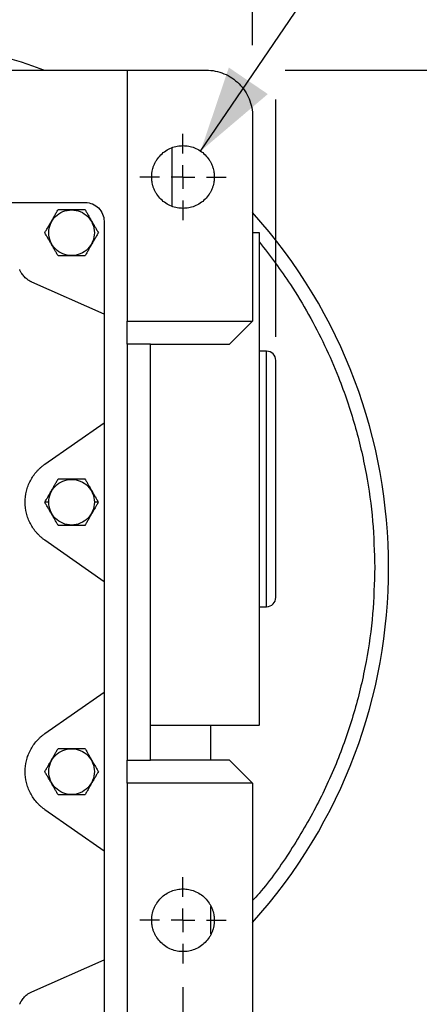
# Model space of a CAD drawing. Header units: inches. Extents: x 0 to 68, y 0 to 44.
# Tile 5 of 27: x 12.1 to 15.5, y 29.8 to 38.1. Entities that reach past the tile are written whole.
import ezdxf

# ---------------------------------------------------------------- set-up
doc = ezdxf.new("R2010")
doc.units = ezdxf.units.IN
doc.header["$LTSCALE"] = 4
doc.header["$MEASUREMENT"] = 0
doc.linetypes.add('SLD-Center', pattern=[0.75, 0.6, -0.05, 0.05, -0.05])
doc.linetypes.add('SLD-Solid', pattern=[0])
doc.layers.add('CENTER', color=40, linetype='SLD-Center')
doc.layers.add('DIMENSIONS', color=140, linetype='SLD-Solid', lineweight=25)
doc.styles.add('SLDTEXTSTYLE0', font='GOTHIC.TTF', dxfattribs={"width": 0.913})
doc.dimstyles.new('SLDDIMSTYLE0', dxfattribs={"dimtxt": 0.6, "dimasz": 0.72, "dimexe": 0, "dimexo": 0.0625, "dimgap": 0.15, "dimtad": 0, "dimtih": 1, "dimtoh": 1, "dimrnd": 1e-09, "dimzin": 12, "dimdsep": 46, "dimtxsty": 'SLDTEXTSTYLE0', "dimsah": 1, "dimcen": 0.09, "dimadec": 0, "dimazin": 3, "dimtfac": 1, "dimtofl": 0, "dimtmove": 0, "dimatfit": 3, "dimfxl": 0, "dimfrac": 2, "dimtolj": 1, "dimtzin": 12, "dimarcsym": 0})
doc.dimstyles.new('SLDDIMSTYLE2', dxfattribs={"dimtxt": 0.6, "dimasz": 0.72, "dimexe": 0, "dimexo": 0.0625, "dimgap": 0.15, "dimtad": 0, "dimtih": 1, "dimtoh": 1, "dimrnd": 1e-09, "dimdsep": 46, "dimtxsty": 'SLDTEXTSTYLE0', "dimsah": 1, "dimcen": 0, "dimadec": 0, "dimazin": 2, "dimtfac": 1, "dimtofl": 0, "dimtmove": 0, "dimatfit": 3, "dimfxl": 0, "dimfrac": 2, "dimtolj": 1, "dimtzin": 12, "dimarcsym": 0})

# ---------------------------------------------------------------- blocks, each defined once
blk = doc.blocks.new('_D_2')
at = {"layer": 'DIMENSIONS'}
for p, q in [((7.3686, 37.4803), (7.3686, 40.034)), ((14.0615, 37.887), (14.0615, 40.034)), ((7.3686, 39.534), (9.0085, 39.534)), ((9.7175, 39.5294), (9.5347, 39.5294)), ((9.5347, 39.5294), (9.5347, 38.5769)), ((11.7125, 39.5294), (11.8953, 39.5294)), ((11.8953, 39.5294), (11.8953, 38.5769)), ((14.0615, 39.534), (12.4216, 39.534)), ((9.5347, 38.5769), (9.7175, 38.5769)), ((11.8953, 38.5769), (11.7125, 38.5769))]:
    blk.add_line(p, q, dxfattribs=at)
for points in [[(7.3686, 39.534), (8.0886, 39.334), (8.0886, 39.734)], [(14.0615, 39.534), (13.3415, 39.734), (13.3415, 39.334)]]:
    blk.add_solid(points, dxfattribs=at)
at = {"layer": 'DIMENSIONS', "char_height": 0.6, "attachment_point": 1, "style": 'SLDTEXTSTYLE0'}
for s, insert in [('6.69', (9.9392, 40.4177)), ('170.0', (9.7175, 39.3433))]:
    blk.add_mtext(s, dxfattribs=dict(at, insert=insert))
blk = doc.blocks.new('_D_3')
at = {"layer": 'DIMENSIONS'}
for p, q in [((7.1717, 37.0184), (7.1717, 42.8687)), ((14.2583, 38.1766), (14.2583, 42.8687)), ((7.1717, 42.3687), (9.0085, 42.3687)), ((9.7175, 42.3641), (9.5347, 42.3641)), ((9.5347, 42.3641), (9.5347, 41.4116)), ((11.7125, 42.3641), (11.8953, 42.3641)), ((11.8953, 42.3641), (11.8953, 41.4116)), ((14.2583, 42.3687), (12.4216, 42.3687)), ((9.5347, 41.4116), (9.7175, 41.4116)), ((11.8953, 41.4116), (11.7125, 41.4116)), ((14.2583, 35.4133), (14.2583, 37.424)), ((7.1717, 35.4133), (7.1717, 36.5184))]:
    blk.add_line(p, q, dxfattribs=at)
for points in [[(7.1717, 42.3687), (7.8917, 42.1687), (7.8917, 42.5687)], [(14.2583, 42.3687), (13.5383, 42.5687), (13.5383, 42.1687)]]:
    blk.add_solid(points, dxfattribs=at)
at = {"layer": 'DIMENSIONS', "char_height": 0.6, "attachment_point": 1, "style": 'SLDTEXTSTYLE0'}
for s, insert in [('7.09', (9.9392, 43.2524)), ('180.0', (9.7175, 42.178))]:
    blk.add_mtext(s, dxfattribs=dict(at, insert=insert))
blk = doc.blocks.new('_D_4')
at = {"layer": 'DIMENSIONS'}
for p, q in [((14.3366, 37.674), (17.791, 37.674)), ((17.291, 37.674), (17.291, 34.2647)), ((16.2935, 33.1812), (16.1107, 33.1812)), ((16.1107, 33.1812), (16.1107, 32.2287)), ((18.2885, 33.1812), (18.4713, 33.1812)), ((18.4713, 33.1812), (18.4713, 32.2287)), ((16.1107, 32.2287), (16.2935, 32.2287)), ((18.4713, 32.2287), (18.2885, 32.2287)), ((17.291, 28.6976), (17.291, 32.1068)), ((14.2615, 28.6976), (17.791, 28.6976))]:
    blk.add_line(p, q, dxfattribs=at)
for points in [[(17.291, 37.674), (17.091, 36.954), (17.491, 36.954)], [(17.291, 28.6976), (17.491, 29.4176), (17.091, 29.4176)]]:
    blk.add_solid(points, dxfattribs=at)
at = {"layer": 'DIMENSIONS', "char_height": 0.6, "attachment_point": 1, "style": 'SLDTEXTSTYLE0'}
for s, insert in [('8.98', (16.5152, 34.0695)), ('228.0', (16.2935, 32.9951))]:
    blk.add_mtext(s, dxfattribs=dict(at, insert=insert))
blk = doc.blocks.new('_D_5')
at = {"layer": 'DIMENSIONS'}
for p, q in [((7.9591, 30.2692), (7.9591, 26.0581)), ((13.4709, 29.9035), (13.4709, 26.0581)), ((7.9591, 26.5581), (9.0085, 26.5581)), ((9.7175, 26.5535), (9.5347, 26.5535)), ((9.5347, 26.5535), (9.5347, 25.601)), ((11.7125, 26.5535), (11.8953, 26.5535)), ((11.8953, 26.5535), (11.8953, 25.601)), ((13.4709, 26.5581), (12.4216, 26.5581)), ((9.5347, 25.601), (9.7175, 25.601)), ((11.8953, 25.601), (11.7125, 25.601))]:
    blk.add_line(p, q, dxfattribs=at)
for points in [[(7.9591, 26.5581), (8.6791, 26.3581), (8.6791, 26.7581)], [(13.4709, 26.5581), (12.7509, 26.7581), (12.7509, 26.3581)]]:
    blk.add_solid(points, dxfattribs=at)
at = {"layer": 'DIMENSIONS', "char_height": 0.6, "attachment_point": 1, "style": 'SLDTEXTSTYLE0'}
for s, insert in [('5.51', (9.9392, 27.4418)), ('140.0', (9.7175, 26.3674))]:
    blk.add_mtext(s, dxfattribs=dict(at, insert=insert))
blk = doc.blocks.new('_D_6')
at = {"layer": 'DIMENSIONS'}
for p, q in [((16.7368, 40.0986), (16.554, 40.0986)), ((16.554, 40.0986), (16.554, 39.1461)), ((17.8452, 40.0986), (18.028, 40.0986)), ((18.028, 40.0986), (18.028, 39.1461)), ((13.6203, 36.9882), (15.1473, 39.234)), ((15.1473, 39.234), (16.0223, 39.234)), ((16.554, 39.1461), (16.7368, 39.1461)), ((18.028, 39.1461), (17.8452, 39.1461))]:
    blk.add_line(p, q, dxfattribs=at)
blk.add_solid([(13.6203, 36.9882), (14.1906, 37.4712), (13.8598, 37.6961)], dxfattribs=at)
at = {"layer": 'DIMENSIONS', "char_height": 0.6, "attachment_point": 1, "style": 'SLDTEXTSTYLE0'}
for s, insert in [('R0.27', (16.2723, 40.9869)), ('6.8', (16.7368, 39.9125)), ('X8', (16.8256, 38.8381))]:
    blk.add_mtext(s, dxfattribs=dict(at, insert=insert))
blk = doc.blocks.new('SW_CENTERMARKSYMBOL_1')
at = {"layer": 'CENTER', "color": 0}
for p, q in [((0, 0.2), (0, 0.3657)), ((0, 0), (0, 0.1)), ((-0.2, 0), (-0.3657, 0)), ((0, 0), (-0.1, 0)), ((0, 0), (0, -0.1)), ((0, 0), (0.1, 0)), ((0.2, 0), (0.3657, 0)), ((0, -0.2), (0, -0.3657))]:
    blk.add_line(p, q, dxfattribs=at)
blk = doc.blocks.new('SW_CENTERMARKSYMBOL_2')
at = {"layer": 'CENTER', "color": 0}
for p, q in [((0, 0.2), (0, 0.3657)), ((0, 0), (0, 0.1)), ((-0.2, 0), (-0.3657, 0)), ((0, 0), (-0.1, 0)), ((0, 0), (0, -0.1)), ((0, 0), (0.1, 0)), ((0.2, 0), (0.3657, 0)), ((0, -0.2), (0, -0.3657))]:
    blk.add_line(p, q, dxfattribs=at)

msp = doc.modelspace()

# ---------------------------------------------------------------- linework, layer by layer
for p, q in [((8.4316, 37.674), (12.9985, 37.674)), ((12.9985, 37.674), (12.9985, 35.548)), ((12.9985, 37.674), (13.6678, 37.674)), ((14.0615, 37.2803), (14.0615, 35.548)), ((13.3768, 37.0155), (13.3768, 36.5214)), ((11.8568, 36.5519), (12.6442, 36.5519)), ((12.8016, 36.3944), (12.8016, 35.607)), ((14.1207, 36.296), (14.0615, 36.296)), ((12.8016, 35.607), (12.1887, 35.8781)), ((12.8016, 35.607), (12.8016, 34.6861)), ((12.9985, 35.548), (14.0615, 35.548)), ((12.9985, 35.3511), (12.9985, 35.548)), ((14.0615, 35.548), (13.8646, 35.3511)), ((13.1953, 35.3511), (12.9985, 35.3511)), ((12.9985, 35.3511), (12.9985, 31.8275)), ((13.1953, 35.3511), (13.8646, 35.3511)), ((13.1953, 31.8275), (13.1953, 35.3511)), ((14.1796, 35.2921), (14.1205, 35.2921)), ((14.1796, 34.2094), (14.1796, 35.2921)), ((12.3002, 34.335), (12.8016, 34.6861)), ((12.8016, 34.6861), (12.8016, 33.3389)), ((14.1796, 33.1267), (14.1796, 34.2094)), ((12.3326, 34.0125), (12.2987, 34.0125)), ((12.7534, 34.0125), (12.7195, 34.0125)), ((12.8016, 33.3389), (12.3002, 33.69)), ((12.8016, 33.3389), (12.8016, 32.4027)), ((14.1205, 33.1267), (14.1796, 33.1267)), ((12.3002, 32.0516), (12.8016, 32.4027)), ((12.8016, 32.4027), (12.8016, 31.0555)), ((13.1953, 32.1228), (14.1207, 32.1228)), ((12.9985, 31.6306), (12.9985, 31.8275)), ((12.9985, 31.8275), (13.1953, 31.8275)), ((13.8646, 31.8275), (13.1953, 31.8275)), ((13.8646, 31.8275), (14.0615, 31.6306)), ((12.9985, 31.6306), (12.9985, 29.6818)), ((14.0615, 31.6306), (12.9985, 31.6306)), ((14.0615, 31.6306), (14.0615, 29.6818)), ((12.8016, 31.0555), (12.3002, 31.4066)), ((12.8016, 31.0555), (12.8016, 30.1346)), ((12.1887, 29.8635), (12.8016, 30.1346)), ((12.8016, 30.1346), (12.8016, 29.3472))]:
    msp.add_line(p, q)
for centre, radius, start, end in [((10.715, 33.4592), 4.5, 69.49022, 110.50978), ((10.715, 33.4592), 4.5, 318.04388, 41.95612), ((14.1796, 35.2133), 0.0787, 0, 90), ((14.1796, 33.2055), 0.0787, 270, 0)]:
    msp.add_arc(centre, radius, start, end)
for points, knots in [([(13.6678, 37.674), (13.7193, 37.674), (13.7708, 37.6637), (13.8661, 37.6243), (13.9097, 37.5951), (13.9826, 37.5222), (14.0118, 37.4785), (14.0512, 37.3833), (14.0615, 37.3318), (14.0615, 37.2803)], [0, 0, 0, 0, 0.25, 0.25, 0.5, 0.5, 0.75, 0.75, 1, 1, 1, 1]), ([(13.2052, 36.7684), (13.2052, 36.7717), (13.2053, 36.7782), (13.2058, 36.7879), (13.2067, 36.7976), (13.208, 36.8072), (13.2104, 36.8221), (13.2151, 36.842), (13.2236, 36.8667), (13.2346, 36.8909), (13.2528, 36.9221), (13.2817, 36.9577), (13.3242, 36.9922), (13.3718, 37.0169), (13.4213, 37.0311), (13.4709, 37.0357), (13.5205, 37.0311), (13.5701, 37.0169), (13.6177, 36.9922), (13.6602, 36.9577), (13.689, 36.9222), (13.7073, 36.8909), (13.7183, 36.8668), (13.7267, 36.842), (13.7319, 36.82), (13.7349, 36.8008), (13.7364, 36.7847), (13.7366, 36.7739), (13.7367, 36.7684)], [0, 0, 0, 0, 0.011674, 0.023326, 0.034972, 0.046628, 0.058309, 0.089193, 0.120101, 0.152273, 0.184469, 0.250118, 0.315768, 0.380053, 0.441772, 0.500003, 0.558234, 0.619953, 0.684238, 0.749887, 0.815537, 0.847708, 0.879904, 0.910788, 0.941696, 0.961137, 0.980548, 1, 1, 1, 1]), ([(13.7367, 36.7684), (13.7366, 36.7652), (13.7366, 36.7587), (13.736, 36.749), (13.7351, 36.7393), (13.7339, 36.7297), (13.7314, 36.7148), (13.7267, 36.6949), (13.7183, 36.6701), (13.7073, 36.646), (13.689, 36.6147), (13.6602, 36.5792), (13.6177, 36.5447), (13.5701, 36.52), (13.5205, 36.5058), (13.4709, 36.5012), (13.4213, 36.5058), (13.3718, 36.52), (13.3242, 36.5447), (13.2817, 36.5792), (13.2528, 36.6147), (13.2346, 36.646), (13.2236, 36.6701), (13.2151, 36.6949), (13.2099, 36.7169), (13.207, 36.7361), (13.2055, 36.7522), (13.2053, 36.763), (13.2052, 36.7684)], [0, 0, 0, 0, 0.011674, 0.023326, 0.034972, 0.046628, 0.058309, 0.089193, 0.120101, 0.152273, 0.184469, 0.250118, 0.315768, 0.380053, 0.441772, 0.500003, 0.558234, 0.619953, 0.684238, 0.749887, 0.815537, 0.847708, 0.879904, 0.910788, 0.941696, 0.961137, 0.980548, 1, 1, 1, 1]), ([(12.6442, 36.5519), (12.6648, 36.5519), (12.6854, 36.5478), (12.7235, 36.532), (12.7409, 36.5204), (12.7701, 36.4912), (12.7818, 36.4737), (12.7975, 36.4356), (12.8016, 36.415), (12.8016, 36.3944)], [0, 0, 0, 0, 0.25, 0.25, 0.5, 0.5, 0.75, 0.75, 1, 1, 1, 1]), ([(12.2987, 36.296), (12.3012, 36.3003), (12.306, 36.3087), (12.3133, 36.3211), (12.3203, 36.3333), (12.3297, 36.3496), (12.3415, 36.3701), (12.3556, 36.3944), (12.3694, 36.4184), (12.3833, 36.4425), (12.3977, 36.4675), (12.4074, 36.4843), (12.4124, 36.4929)], [0, 0, 0, 0, 0.065882, 0.129816, 0.191839, 0.251992, 0.378566, 0.502206, 0.618849, 0.74042, 0.867345, 1, 1, 1, 1]), ([(12.3326, 36.296), (12.3326, 36.3213), (12.3376, 36.3466), (12.357, 36.3934), (12.3713, 36.4149), (12.4072, 36.4507), (12.4286, 36.4651), (12.4754, 36.4844), (12.5007, 36.4895), (12.5514, 36.4895), (12.5767, 36.4844), (12.6235, 36.4651), (12.6449, 36.4507), (12.6808, 36.4149), (12.6951, 36.3934), (12.7145, 36.3466), (12.7195, 36.3213), (12.7195, 36.296)], [0, 0, 0, 0, 0.125, 0.125, 0.25, 0.25, 0.375, 0.375, 0.5, 0.5, 0.625, 0.625, 0.75, 0.75, 0.875, 0.875, 1, 1, 1, 1]), ([(12.4124, 36.4929), (12.4173, 36.4929), (12.4269, 36.4929), (12.4413, 36.4929), (12.4553, 36.4929), (12.474, 36.4929), (12.4976, 36.4929), (12.526, 36.4929), (12.5545, 36.4929), (12.5828, 36.4929), (12.6113, 36.4929), (12.63, 36.4929), (12.6397, 36.4929)], [0, 0, 0, 0, 0.065622, 0.129308, 0.191097, 0.251029, 0.376925, 0.499881, 0.623036, 0.749331, 0.870827, 1, 1, 1, 1]), ([(12.6397, 36.4929), (12.6422, 36.4886), (12.647, 36.4802), (12.6542, 36.4677), (12.6612, 36.4556), (12.6706, 36.4393), (12.6825, 36.4188), (12.6965, 36.3945), (12.7104, 36.3705), (12.7243, 36.3464), (12.7387, 36.3214), (12.7484, 36.3046), (12.7534, 36.296)], [0, 0, 0, 0, 0.0658824, 0.1298161, 0.1918389, 0.2519922, 0.378566, 0.5022058, 0.6188494, 0.7404198, 0.8673446, 1, 1, 1, 1]), ([(12.4124, 36.0992), (12.4099, 36.1034), (12.4051, 36.1118), (12.3979, 36.1243), (12.3909, 36.1364), (12.3815, 36.1528), (12.3696, 36.1732), (12.3556, 36.1975), (12.3417, 36.2215), (12.3278, 36.2456), (12.3134, 36.2706), (12.3037, 36.2874), (12.2987, 36.296)], [0, 0, 0, 0, 0.065882, 0.129816, 0.191839, 0.251992, 0.378566, 0.502206, 0.618849, 0.74042, 0.867345, 1, 1, 1, 1]), ([(12.7195, 36.296), (12.7195, 36.2707), (12.7145, 36.2454), (12.6951, 36.1986), (12.6808, 36.1771), (12.6449, 36.1413), (12.6235, 36.127), (12.5767, 36.1076), (12.5514, 36.1025), (12.5007, 36.1025), (12.4754, 36.1076), (12.4286, 36.127), (12.4072, 36.1413), (12.3713, 36.1771), (12.357, 36.1986), (12.3376, 36.2454), (12.3326, 36.2707), (12.3326, 36.296)], [0, 0, 0, 0, 0.125, 0.125, 0.25, 0.25, 0.375, 0.375, 0.5, 0.5, 0.625, 0.625, 0.75, 0.75, 0.875, 0.875, 1, 1, 1, 1]), ([(12.7534, 36.296), (12.7509, 36.2917), (12.746, 36.2834), (12.7388, 36.2709), (12.7318, 36.2587), (12.7224, 36.2424), (12.7106, 36.2219), (12.6965, 36.1976), (12.6827, 36.1736), (12.6688, 36.1495), (12.6544, 36.1245), (12.6447, 36.1077), (12.6397, 36.0992)], [0, 0, 0, 0, 0.065882, 0.129816, 0.191839, 0.251992, 0.378566, 0.502206, 0.618849, 0.74042, 0.867345, 1, 1, 1, 1]), ([(14.1205, 34.2094), (14.1205, 34.346), (14.1205, 34.4825), (14.1205, 34.7504), (14.1205, 34.8817), (14.1205, 35.1341), (14.1205, 35.2551), (14.1205, 35.4822), (14.1205, 35.5883), (14.1205, 35.7814), (14.1205, 35.8685), (14.1205, 36.0202), (14.1205, 36.0849), (14.1205, 36.1894), (14.1205, 36.2293), (14.1205, 36.2826), (14.1205, 36.296), (14.1205, 36.296)], [0, 0, 0, 0, 0.125, 0.125, 0.25, 0.25, 0.375, 0.375, 0.5, 0.5, 0.625, 0.625, 0.75, 0.75, 0.875, 0.875, 1, 1, 1, 1]), ([(14.1205, 36.2161), (14.2107, 36.0983), (14.3611, 35.9017), (14.5392, 35.6048), (14.6752, 35.3428), (14.8105, 35.0313), (14.9335, 34.6702), (15.029, 34.2617), (15.0865, 33.8579), (15.0935, 33.5906), (15.0969, 33.4592)], [0, 0, 0, 0, 0.149144, 0.248895, 0.347903, 0.446109, 0.590404, 0.731126, 0.867788, 1, 1, 1, 1]), ([(12.6397, 36.0992), (12.6348, 36.0992), (12.6252, 36.0992), (12.6108, 36.0992), (12.5969, 36.0992), (12.5781, 36.0992), (12.5545, 36.0992), (12.526, 36.0992), (12.4976, 36.0992), (12.4693, 36.0992), (12.4408, 36.0992), (12.4221, 36.0992), (12.4124, 36.0992)], [0, 0, 0, 0, 0.06553, 0.129129, 0.190835, 0.250689, 0.376891, 0.500138, 0.623002, 0.748991, 0.870648, 1, 1, 1, 1]), ([(12.1887, 35.8781), (12.1864, 35.8792), (12.1819, 35.8813), (12.1752, 35.8847), (12.1686, 35.8884), (12.1622, 35.8923), (12.1528, 35.8986), (12.1406, 35.9079), (12.1267, 35.9211), (12.114, 35.9355), (12.1041, 35.9492), (12.0965, 35.9618), (12.0907, 35.9729), (12.0874, 35.9806), (12.0858, 35.9845)], [0, 0, 0, 0, 0.049592, 0.099086, 0.148555, 0.198071, 0.247706, 0.373791, 0.500013, 0.626098, 0.75232, 0.834906, 0.917354, 1, 1, 1, 1]), ([(14.2583, 33.2055), (14.2583, 33.2055), (14.2583, 33.3112), (14.2583, 33.6878), (14.2583, 33.9431), (14.2583, 34.4756), (14.2583, 34.731), (14.2583, 35.1075), (14.2583, 35.2133), (14.2583, 35.2133)], [0, 0, 0, 0, 0.25, 0.25, 0.5, 0.5, 0.75, 0.75, 1, 1, 1, 1]), ([(12.3002, 33.69), (12.2971, 33.6923), (12.2907, 33.6968), (12.2815, 33.7039), (12.2725, 33.7113), (12.2637, 33.7189), (12.2552, 33.7267), (12.2469, 33.7349), (12.2388, 33.7432), (12.2228, 33.7608), (12.2007, 33.7891), (12.176, 33.8303), (12.1564, 33.8742), (12.138, 33.9344), (12.1286, 34.0125), (12.138, 34.0906), (12.1564, 34.1509), (12.176, 34.1948), (12.2007, 34.236), (12.2252, 34.2673), (12.2467, 34.2903), (12.2636, 34.3063), (12.2814, 34.3214), (12.2939, 34.3305), (12.3002, 34.335)], [0, 0, 0, 0, 0.015455, 0.03087, 0.046258, 0.061634, 0.077011, 0.092402, 0.107821, 0.123282, 0.1867, 0.250145, 0.313564, 0.377009, 0.500007, 0.623004, 0.686423, 0.749868, 0.813286, 0.876731, 0.907598, 0.938359, 0.969124, 1, 1, 1, 1]), ([(12.2987, 34.0125), (12.3012, 34.0168), (12.306, 34.0252), (12.3133, 34.0377), (12.3203, 34.0498), (12.3297, 34.0661), (12.3415, 34.0866), (12.3556, 34.1109), (12.3694, 34.1349), (12.3833, 34.159), (12.3977, 34.184), (12.4074, 34.2008), (12.4124, 34.2094)], [0, 0, 0, 0, 0.065882, 0.129816, 0.191839, 0.251992, 0.378566, 0.502206, 0.618849, 0.74042, 0.867345, 1, 1, 1, 1]), ([(12.3326, 34.0125), (12.3326, 34.0379), (12.3376, 34.0632), (12.357, 34.11), (12.3713, 34.1314), (12.4072, 34.1672), (12.4286, 34.1816), (12.4754, 34.201), (12.5007, 34.206), (12.5514, 34.206), (12.5767, 34.201), (12.6235, 34.1816), (12.6449, 34.1672), (12.6808, 34.1314), (12.6951, 34.11), (12.7145, 34.0632), (12.7195, 34.0379), (12.7195, 34.0125)], [0, 0, 0, 0, 0.125, 0.125, 0.25, 0.25, 0.375, 0.375, 0.5, 0.5, 0.625, 0.625, 0.75, 0.75, 0.875, 0.875, 1, 1, 1, 1]), ([(12.4124, 34.2094), (12.4173, 34.2094), (12.4269, 34.2094), (12.4413, 34.2094), (12.4553, 34.2094), (12.474, 34.2094), (12.4976, 34.2094), (12.526, 34.2094), (12.5545, 34.2094), (12.5828, 34.2094), (12.6113, 34.2094), (12.63, 34.2094), (12.6397, 34.2094)], [0, 0, 0, 0, 0.065622, 0.129308, 0.191097, 0.251029, 0.376925, 0.499881, 0.623036, 0.749331, 0.870827, 1, 1, 1, 1]), ([(12.6397, 34.2094), (12.6422, 34.2051), (12.647, 34.1967), (12.6542, 34.1843), (12.6612, 34.1721), (12.6706, 34.1558), (12.6825, 34.1353), (12.6965, 34.111), (12.7104, 34.087), (12.7243, 34.0629), (12.7387, 34.0379), (12.7484, 34.0211), (12.7534, 34.0125)], [0, 0, 0, 0, 0.065882, 0.129816, 0.191839, 0.251992, 0.378566, 0.502206, 0.618849, 0.74042, 0.867345, 1, 1, 1, 1]), ([(14.1205, 32.1246), (14.1205, 32.1253), (14.1205, 32.127), (14.1205, 32.1577), (14.1205, 32.211), (14.1205, 32.2874), (14.1205, 32.3852), (14.1205, 32.5035), (14.1205, 32.641), (14.1205, 32.7961), (14.1205, 32.9671), (14.1205, 33.1521), (14.1205, 33.3489), (14.1205, 33.5554), (14.1205, 33.7693), (14.1205, 33.9881), (14.1205, 34.1356), (14.1205, 34.2094)], [0, 0, 0, 0, 0.054788, 0.122303, 0.189818, 0.257333, 0.324849, 0.392364, 0.459879, 0.527394, 0.594909, 0.662424, 0.729939, 0.797455, 0.86497, 0.932485, 1, 1, 1, 1]), ([(12.4124, 33.8157), (12.4099, 33.8199), (12.4051, 33.8283), (12.3979, 33.8408), (12.3909, 33.853), (12.3815, 33.8693), (12.3696, 33.8898), (12.3556, 33.9141), (12.3417, 33.9381), (12.3278, 33.9622), (12.3134, 33.9871), (12.3037, 34.0039), (12.2987, 34.0125)], [0, 0, 0, 0, 0.065882, 0.129816, 0.191839, 0.251992, 0.378566, 0.502206, 0.618849, 0.74042, 0.867345, 1, 1, 1, 1]), ([(12.7195, 34.0125), (12.7195, 33.9872), (12.7145, 33.9619), (12.6951, 33.9151), (12.6808, 33.8936), (12.6449, 33.8578), (12.6235, 33.8435), (12.5767, 33.8241), (12.5514, 33.8191), (12.5007, 33.8191), (12.4754, 33.8241), (12.4286, 33.8435), (12.4072, 33.8578), (12.3713, 33.8936), (12.357, 33.9151), (12.3376, 33.9619), (12.3326, 33.9872), (12.3326, 34.0125)], [0, 0, 0, 0, 0.125, 0.125, 0.25, 0.25, 0.375, 0.375, 0.5, 0.5, 0.625, 0.625, 0.75, 0.75, 0.875, 0.875, 1, 1, 1, 1]), ([(12.7534, 34.0125), (12.7509, 34.0083), (12.746, 33.9999), (12.7388, 33.9874), (12.7318, 33.9753), (12.7224, 33.9589), (12.7106, 33.9385), (12.6965, 33.9141), (12.6827, 33.8902), (12.6688, 33.8661), (12.6544, 33.8411), (12.6447, 33.8243), (12.6397, 33.8157)], [0, 0, 0, 0, 0.065882, 0.129816, 0.191839, 0.251992, 0.378566, 0.502206, 0.618849, 0.74042, 0.867345, 1, 1, 1, 1]), ([(12.6397, 33.8157), (12.6348, 33.8157), (12.6252, 33.8157), (12.6108, 33.8157), (12.5969, 33.8157), (12.5781, 33.8157), (12.5545, 33.8157), (12.526, 33.8157), (12.4976, 33.8157), (12.4693, 33.8157), (12.4408, 33.8157), (12.4221, 33.8157), (12.4124, 33.8157)], [0, 0, 0, 0, 0.06553, 0.129129, 0.190835, 0.250689, 0.376891, 0.500138, 0.623002, 0.748991, 0.870648, 1, 1, 1, 1]), ([(15.0969, 33.4592), (15.0935, 33.3278), (15.0865, 33.0605), (15.029, 32.6567), (14.9336, 32.2482), (14.7947, 31.841), (14.6135, 31.4407), (14.3862, 31.0576), (14.2002, 30.7875), (14.0801, 30.6562), (14.0615, 30.6358)], [0, 0, 0, 0, 0.1283908, 0.2611034, 0.3977586, 0.5378827, 0.680911, 0.8261977, 0.97303, 1, 1, 1, 1]), ([(12.3002, 31.4066), (12.2971, 31.4088), (12.2907, 31.4133), (12.2815, 31.4205), (12.2725, 31.4278), (12.2637, 31.4354), (12.2552, 31.4433), (12.2469, 31.4514), (12.2388, 31.4598), (12.2228, 31.4773), (12.2007, 31.5057), (12.176, 31.5468), (12.1564, 31.5907), (12.138, 31.651), (12.1286, 31.7291), (12.138, 31.8072), (12.1564, 31.8675), (12.176, 31.9113), (12.2007, 31.9525), (12.2252, 31.9839), (12.2467, 32.0069), (12.2636, 32.0228), (12.2814, 32.0379), (12.2939, 32.047), (12.3002, 32.0516)], [0, 0, 0, 0, 0.015455, 0.03087, 0.046258, 0.061634, 0.077011, 0.092402, 0.107821, 0.123282, 0.1867, 0.250145, 0.313564, 0.377009, 0.500007, 0.623004, 0.686423, 0.749868, 0.813286, 0.876731, 0.907598, 0.938359, 0.969124, 1, 1, 1, 1]), ([(13.7072, 31.8275), (13.7072, 31.8653), (13.7072, 31.9415), (13.7072, 32.0404), (13.7072, 32.0971), (13.7072, 32.1228)], [0, 0, 0, 0, 0.350542, 0.706256, 1, 1, 1, 1]), ([(12.2987, 31.7291), (12.3012, 31.7333), (12.306, 31.7417), (12.3133, 31.7542), (12.3203, 31.7664), (12.3297, 31.7827), (12.3415, 31.8032), (12.3556, 31.8275), (12.3694, 31.8515), (12.3833, 31.8755), (12.3977, 31.9005), (12.4074, 31.9173), (12.4124, 31.9259)], [0, 0, 0, 0, 0.0658824, 0.1298161, 0.1918389, 0.2519922, 0.378566, 0.5022058, 0.6188494, 0.7404198, 0.8673446, 1, 1, 1, 1]), ([(12.3326, 31.7291), (12.3326, 31.7544), (12.3376, 31.7797), (12.357, 31.8265), (12.3713, 31.848), (12.4072, 31.8838), (12.4286, 31.8981), (12.4754, 31.9175), (12.5007, 31.9225), (12.5514, 31.9225), (12.5767, 31.9175), (12.6235, 31.8981), (12.6449, 31.8838), (12.6808, 31.848), (12.6951, 31.8265), (12.7145, 31.7797), (12.7195, 31.7544), (12.7195, 31.7291)], [0, 0, 0, 0, 0.125, 0.125, 0.25, 0.25, 0.375, 0.375, 0.5, 0.5, 0.625, 0.625, 0.75, 0.75, 0.875, 0.875, 1, 1, 1, 1]), ([(12.4124, 31.9259), (12.4173, 31.9259), (12.4269, 31.9259), (12.4413, 31.9259), (12.4553, 31.9259), (12.474, 31.9259), (12.4976, 31.9259), (12.526, 31.9259), (12.5545, 31.9259), (12.5828, 31.9259), (12.6113, 31.9259), (12.63, 31.9259), (12.6397, 31.9259)], [0, 0, 0, 0, 0.065622, 0.129308, 0.191097, 0.251029, 0.376925, 0.499881, 0.623036, 0.749331, 0.870827, 1, 1, 1, 1]), ([(12.6397, 31.9259), (12.6422, 31.9217), (12.647, 31.9133), (12.6542, 31.9008), (12.6612, 31.8886), (12.6706, 31.8723), (12.6825, 31.8518), (12.6965, 31.8275), (12.7104, 31.8035), (12.7243, 31.7795), (12.7387, 31.7545), (12.7484, 31.7377), (12.7534, 31.7291)], [0, 0, 0, 0, 0.065882, 0.129816, 0.191839, 0.251992, 0.378566, 0.502206, 0.618849, 0.74042, 0.867345, 1, 1, 1, 1]), ([(12.4124, 31.5322), (12.4099, 31.5365), (12.4051, 31.5449), (12.3979, 31.5573), (12.3909, 31.5695), (12.3815, 31.5858), (12.3696, 31.6063), (12.3556, 31.6306), (12.3417, 31.6546), (12.3278, 31.6787), (12.3134, 31.7037), (12.3037, 31.7205), (12.2987, 31.7291)], [0, 0, 0, 0, 0.0658824, 0.1298161, 0.1918389, 0.2519922, 0.378566, 0.5022058, 0.6188494, 0.7404198, 0.8673446, 1, 1, 1, 1]), ([(12.7195, 31.7291), (12.7195, 31.7037), (12.7145, 31.6784), (12.6951, 31.6316), (12.6808, 31.6102), (12.6449, 31.5744), (12.6235, 31.56), (12.5767, 31.5406), (12.5514, 31.5356), (12.5007, 31.5356), (12.4754, 31.5406), (12.4286, 31.56), (12.4072, 31.5744), (12.3713, 31.6102), (12.357, 31.6316), (12.3376, 31.6784), (12.3326, 31.7037), (12.3326, 31.7291)], [0, 0, 0, 0, 0.125, 0.125, 0.25, 0.25, 0.375, 0.375, 0.5, 0.5, 0.625, 0.625, 0.75, 0.75, 0.875, 0.875, 1, 1, 1, 1]), ([(12.7534, 31.7291), (12.7509, 31.7248), (12.746, 31.7164), (12.7388, 31.7039), (12.7318, 31.6918), (12.7224, 31.6755), (12.7106, 31.655), (12.6965, 31.6307), (12.6827, 31.6067), (12.6688, 31.5826), (12.6544, 31.5576), (12.6447, 31.5408), (12.6397, 31.5322)], [0, 0, 0, 0, 0.065882, 0.129816, 0.191839, 0.251992, 0.378566, 0.502206, 0.618849, 0.74042, 0.867345, 1, 1, 1, 1]), ([(12.6397, 31.5322), (12.6348, 31.5322), (12.6252, 31.5322), (12.6108, 31.5322), (12.5969, 31.5322), (12.5781, 31.5322), (12.5545, 31.5322), (12.526, 31.5322), (12.4976, 31.5322), (12.4693, 31.5322), (12.4408, 31.5322), (12.4221, 31.5322), (12.4124, 31.5322)], [0, 0, 0, 0, 0.06553, 0.129129, 0.190835, 0.250689, 0.376891, 0.500138, 0.623002, 0.748991, 0.870648, 1, 1, 1, 1]), ([(13.2052, 30.4692), (13.2052, 30.4725), (13.2053, 30.479), (13.2058, 30.4887), (13.2067, 30.4983), (13.208, 30.508), (13.2104, 30.5229), (13.2151, 30.5428), (13.2236, 30.5675), (13.2346, 30.5917), (13.2528, 30.6229), (13.2817, 30.6585), (13.3242, 30.693), (13.3718, 30.7177), (13.4213, 30.7319), (13.4709, 30.7365), (13.5205, 30.7319), (13.5701, 30.7177), (13.6177, 30.693), (13.6602, 30.6585), (13.689, 30.6229), (13.7073, 30.5917), (13.7183, 30.5675), (13.7267, 30.5428), (13.7319, 30.5208), (13.7349, 30.5016), (13.7364, 30.4854), (13.7366, 30.4746), (13.7367, 30.4692)], [0, 0, 0, 0, 0.0116735, 0.0233256, 0.0349718, 0.0466278, 0.0583094, 0.0891931, 0.1201015, 0.1522728, 0.1844691, 0.2501183, 0.3157676, 0.3800526, 0.4417717, 0.5000028, 0.5582339, 0.6199531, 0.6842381, 0.7498873, 0.8155366, 0.847708, 0.8799042, 0.9107878, 0.9416963, 0.9611374, 0.9805478, 1, 1, 1, 1]), ([(13.7072, 30.3536), (13.7072, 30.3894), (13.7072, 30.4589), (13.7072, 30.5437), (13.7072, 30.5848)], [0, 0, 0, 0, 0.5140698, 1, 1, 1, 1]), ([(13.7367, 30.4692), (13.7366, 30.466), (13.7366, 30.4595), (13.736, 30.4498), (13.7351, 30.4401), (13.7339, 30.4305), (13.7314, 30.4156), (13.7267, 30.3957), (13.7183, 30.3709), (13.7073, 30.3468), (13.689, 30.3155), (13.6602, 30.28), (13.6177, 30.2455), (13.5701, 30.2208), (13.5205, 30.2065), (13.4709, 30.202), (13.4213, 30.2065), (13.3718, 30.2208), (13.3242, 30.2455), (13.2817, 30.28), (13.2528, 30.3155), (13.2346, 30.3468), (13.2236, 30.3709), (13.2151, 30.3957), (13.2099, 30.4177), (13.207, 30.4369), (13.2055, 30.453), (13.2053, 30.4638), (13.2052, 30.4692)], [0, 0, 0, 0, 0.011674, 0.023326, 0.034972, 0.046628, 0.058309, 0.089193, 0.120101, 0.152273, 0.184469, 0.250118, 0.315768, 0.380053, 0.441772, 0.500003, 0.558234, 0.619953, 0.684238, 0.749887, 0.815537, 0.847708, 0.879904, 0.910788, 0.941696, 0.961137, 0.980548, 1, 1, 1, 1]), ([(12.0858, 29.7571), (12.0868, 29.7594), (12.0887, 29.7641), (12.0919, 29.7709), (12.0954, 29.7775), (12.0991, 29.7841), (12.1051, 29.7937), (12.114, 29.8062), (12.1267, 29.8206), (12.1406, 29.8337), (12.1541, 29.844), (12.1664, 29.852), (12.1773, 29.8582), (12.1849, 29.8617), (12.1887, 29.8635)], [0, 0, 0, 0, 0.049592, 0.099086, 0.148555, 0.198071, 0.247706, 0.373791, 0.500013, 0.626098, 0.75232, 0.834906, 0.917354, 1, 1, 1, 1])]:
    msp.add_open_spline(points, degree=3, knots=knots)

# ---------------------------------------------------------------- block references
at = {"layer": 'CENTER'}
for name, p in [('SW_CENTERMARKSYMBOL_1', (13.4709, 36.7684)), ('SW_CENTERMARKSYMBOL_2', (13.4709, 30.4692))]:
    msp.add_blockref(name, p, dxfattribs=at)

# ---------------------------------------------------------------- dimensions: what is measured, and where the dimension line sits
at = {"layer": 'DIMENSIONS'}
for base, p1, p2, picture, middle in [((7.1717, 42.3687), (14.2583, 35.2133), (7.1717, 35.2133), '_D_3', (10.715, 42.3687)), ((14.0615, 39.534), (7.3686, 37.2803), (14.0615, 37.2803), '_D_2', (10.715, 39.534)), ((13.4709, 26.5581), (7.9591, 30.4692), (13.4709, 30.1035), '_D_5', (10.715, 26.5581))]:
    dim = msp.add_linear_dim(base=base, p1=p1, p2=p2, dimstyle='SLDDIMSTYLE0', dxfattribs=at)
    dim.commit()
    dim.dimension.update_dxf_attribs({"geometry": picture, "text_midpoint": middle, "dimtype": 160})
dim = msp.add_radius_dim(center=(13.4709, 36.7684), mpoint=(13.6203, 36.9882), text='<>\\PX8', dimstyle='SLDDIMSTYLE2', dxfattribs=at)
dim.commit()
dim.dimension.update_dxf_attribs({"geometry": '_D_6', "text_midpoint": (17.291, 39.534), "dimtype": 164})
dim = msp.add_linear_dim(base=(17.291, 28.6976), p1=(13.6678, 37.674), p2=(14.0615, 28.6976), angle=90, dimstyle='SLDDIMSTYLE0', dxfattribs=at)
dim.commit()
dim.dimension.update_dxf_attribs({"geometry": '_D_4', "text_midpoint": (17.291, 33.1858), "dimtype": 160})

doc.saveas('drawing.dxf')
